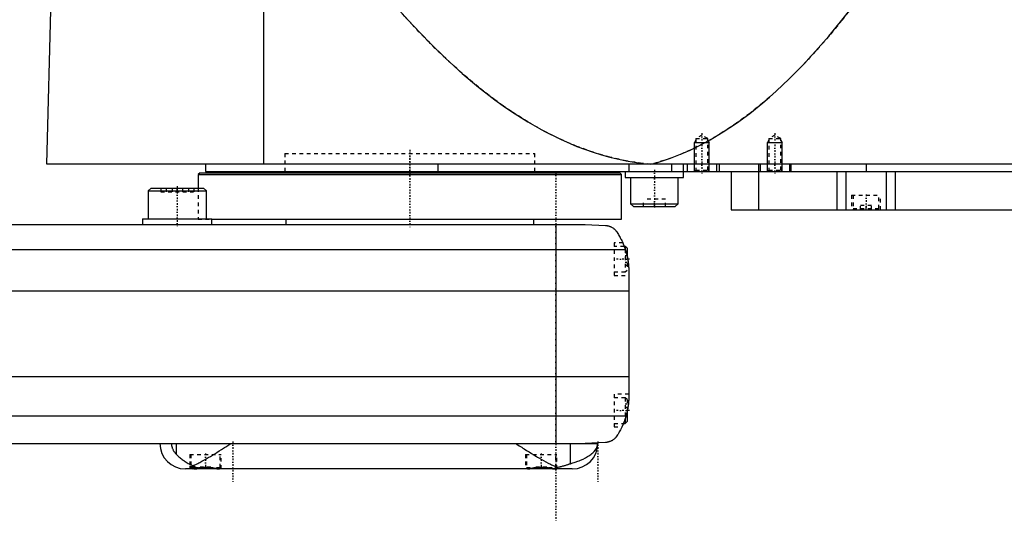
# Model space of a CAD drawing. Extents: x -139 to 602, y -137 to 442.
# Tile 3 of 6: x 193 to 463, y -81 to 56. Entities that reach past the tile are written whole.
import ezdxf

# ---------------------------------------------------------------- set-up
doc = ezdxf.new("R2010")
doc.units = 0
doc.linetypes.add('CENTER', pattern=[1.5, 0.45, -0.5, 0.05, -0.5])
doc.linetypes.add('DASHED', pattern=[2, 1, -1])
for name, color, linetype in [('AM_0', 7, 'CONTINUOUS'), ('AM_10', 7, 'CONTINUOUS'), ('AM_3', 7, 'DASHED'), ('AM_7', 7, 'CENTER')]:
    doc.layers.add(name, color=color, linetype=linetype)

msp = doc.modelspace()

# ---------------------------------------------------------------- linework, layer by layer
at = {"layer": 'AM_0', "color": 7, "linetype": 'CONTINUOUS'}
for p, q in [((200.5, 16.5), (202, 73.35)), ((260, 16.5), (260, 75.49)), ((602, 16.5), (200.5, 16.5)), ((244, 16.5), (244, 14.5)), ((307.66, 16.5), (307.66, 14.5)), ((360.01, 16.5), (360.01, 14.5)), ((371.73, 16.5), (371.73, 14.5)), ((375, 12.9), (375, 16.5)), ((376, 16.5), (376, 14.5)), ((384, 16.5), (384, 14.5)), ((384.75, 16.5), (384.75, 14.5)), ((395.5, 16.5), (395.5, 14.5)), ((396, 16.5), (396, 14.5)), ((404, 16.5), (404, 14.5)), ((404.35, 16.5), (404.35, 14.5)), ((425, 16.5), (425, 14.5)), ((242.5, 14.2), (242, 13.7)), ((242, 13.7), (242, 10)), ((242, 13.7), (358, 13.7)), ((242.5, 14.2), (357.5, 14.2)), ((244, 14.5), (598, 14.5)), ((265.75, 14.5), (265.75, 14.2)), ((334.25, 14.2), (334.25, 14.5)), ((358, 13.7), (357.5, 14.2)), ((358, 1.5), (358, 13.7)), ((359, 14.5), (359, 12.9)), ((388, 14.5), (388, 4)), ((395.51, 14.5), (395.51, 4)), ((417, 14.5), (417, 4)), ((419.48, 14.5), (419.48, 4)), ((430.52, 14.5), (430.52, 4)), ((433, 14.5), (433, 4)), ((359, 12.9), (375, 12.9)), ((360.5, 12.9), (360.5, 5.7)), ((373.5, 5.7), (373.5, 12.9)), ((229.08, 10), (228.28, 9.2)), ((228.28, 9.2), (228.28, 1.6)), ((228.28, 9.2), (244.28, 9.2)), ((229.08, 10), (243.48, 10)), ((244.28, 9.2), (243.48, 10)), ((244.28, 1.6), (244.28, 9.2)), ((360.5, 5.7), (361.3, 4.9)), ((360.5, 5.7), (373.5, 5.7)), ((372.7, 4.9), (373.5, 5.7)), ((361.3, 4.9), (372.7, 4.9)), ((388, 4), (584.3, 4)), ((-58, 0), (348, 0)), ((226.78, 1.6), (226.78, 0)), ((226.78, 1.6), (245.78, 1.6)), ((245.78, 0), (245.78, 1.6)), ((245.78, 1.5), (358, 1.5)), ((266, 1.5), (266, 0)), ((334, 0), (334, 1.5)), ((340, 0), (340, -60)), ((348, 0), (353.58, -0.25)), ((-69.01, -6.81), (359.01, -6.81)), ((359, -6), (358.72, -6)), ((359.5, -6.5), (359, -6)), ((359, -6), (359, -6.79)), ((359.5, -6.5), (359.5, -8.59)), ((360, -13.03), (360, -46.97)), ((-70, -18.16), (360, -18.16)), ((-70, -41.62), (360, -41.62)), ((-69.24, -52.43), (359.24, -52.43)), ((359, -53.21), (359, -54.5)), ((359.5, -51.41), (359.5, -54)), ((358.53, -54.5), (359, -54.5)), ((359, -54.5), (359.5, -54)), ((-58, -60), (351.5, -60)), ((236.02, -63.01), (236.02, -60)), ((343.98, -65.57), (343.98, -60)), ((353.58, -59.75), (348, -60)), ((344.5, -67), (238.5, -67)), ((240, -66.38), (240, -66.6)), ((240, -66.6), (240.4, -67)), ((240, -66.6), (241.02, -66.6)), ((247.6, -67), (247.61, -66.99)), ((332.39, -66.99), (332.4, -67)), ((339.6, -67), (339.66, -66.94))]:
    msp.add_line(p, q, dxfattribs=at)
for points in [[(285.14, 73.35, 0), (287.39, 70.43, 0), (291.88, 64.83, 0), (296.37, 59.53, 0), (298.61, 56.99, 0), (300.86, 54.53, 0), (305.35, 49.84, 0), (309.84, 45.46, 0), (314.33, 41.38, 0), (318.83, 37.61, 0), (323.32, 34.15, 0), (325.56, 32.53, 0), (327.81, 30.99, 0), (332.3, 28.14, 0), (336.8, 25.59, 0), (341.29, 23.35, 0), (345.78, 21.42, 0), (350.27, 19.79, 0), (352.52, 19.09, 0), (354.77, 18.47, 0), (359.26, 17.45, 0), (363.75, 16.74, 0), (366, 16.5, 0)], [(366, 16.5, 0), (367.81, 17, 0), (371.42, 18.17, 0), (375.04, 19.6, 0), (376.84, 20.41, 0), (378.65, 21.27, 0), (382.26, 23.19, 0), (385.88, 25.36, 0), (389.49, 27.78, 0), (393.11, 30.44, 0), (396.72, 33.35, 0), (398.53, 34.9, 0), (400.33, 36.51, 0), (403.95, 39.92, 0), (407.56, 43.57, 0), (411.17, 47.47, 0), (414.79, 51.62, 0), (418.4, 56.02, 0), (420.21, 58.31, 0), (422.01, 60.66, 0), (425.62, 65.55, 0), (429.24, 70.69, 0), (431.04, 73.35, 0)], [(353.58, -0.25, 0), (353.6, -0.25, 0), (353.63, -0.26, 0), (353.66, -0.26, 0), (353.67, -0.26, 0), (353.69, -0.26, 0), (353.72, -0.26, 0), (353.75, -0.27, 0), (353.77, -0.27, 0), (353.8, -0.27, 0), (353.83, -0.27, 0), (353.85, -0.28, 0), (353.86, -0.28, 0), (353.89, -0.28, 0), (353.92, -0.28, 0), (353.95, -0.29, 0), (353.98, -0.29, 0), (354.01, -0.3, 0), (354.02, -0.3, 0), (354.04, -0.3, 0), (354.06, -0.31, 0), (354.09, -0.31, 0), (354.11, -0.31, 0), (354.12, -0.32, 0), (354.15, -0.32, 0), (354.17, -0.33, 0), (354.19, -0.33, 0), (354.2, -0.33, 0), (354.23, -0.34, 0), (354.26, -0.34, 0), (354.28, -0.35, 0), (354.31, -0.35, 0), (354.34, -0.36, 0), (354.35, -0.36, 0), (354.36, -0.37, 0), (354.39, -0.37, 0), (354.41, -0.38, 0), (354.5, -0.4, 0), (354.65, -0.45, 0), (354.81, -0.51, 0), (354.96, -0.57, 0), (355.04, -0.6, 0), (355.12, -0.64, 0), (355.27, -0.72, 0), (355.43, -0.81, 0), (355.6, -0.91, 0), (355.76, -1.02, 0), (355.92, -1.15, 0), (356, -1.21, 0), (356.08, -1.29, 0), (356.24, -1.44, 0), (356.4, -1.6, 0), (356.48, -1.69, 0)], [(356.48, -1.69, 0), (356.55, -1.8, 0), (356.7, -2.02, 0), (356.85, -2.25, 0), (356.92, -2.37, 0), (357, -2.49, 0), (357.15, -2.74, 0), (357.3, -3, 0), (357.46, -3.27, 0), (357.61, -3.55, 0), (357.76, -3.83, 0), (357.83, -3.98, 0), (357.91, -4.12, 0), (358.05, -4.42, 0), (358.19, -4.72, 0), (358.33, -5.03, 0), (358.46, -5.34, 0), (358.59, -5.66, 0), (358.66, -5.83, 0), (358.72, -5.99, 0), (358.84, -6.32, 0), (358.95, -6.65, 0), (359.01, -6.81, 0)], [(358.32, -5, 0), (358.32, -5, 0), (358.32, -5.01, 0), (358.32, -5.02, 0), (358.33, -5.03, 0), (358.33, -5.04, 0), (358.34, -5.06, 0), (358.36, -5.09, 0), (358.37, -5.13, 0), (358.39, -5.18, 0), (358.42, -5.23, 0), (358.43, -5.26, 0), (358.44, -5.29, 0), (358.47, -5.35, 0), (358.49, -5.42, 0), (358.53, -5.49, 0), (358.56, -5.58, 0), (358.59, -5.66, 0), (358.61, -5.71, 0), (358.63, -5.75, 0), (358.66, -5.85, 0), (358.7, -5.95, 0), (358.72, -6, 0)], [(358.32, -5, 0), (358.32, -5, 0), (358.32, -5.01, 0), (358.32, -5.02, 0), (358.33, -5.03, 0), (358.33, -5.04, 0), (358.34, -5.06, 0), (358.36, -5.09, 0), (358.37, -5.13, 0), (358.39, -5.18, 0), (358.42, -5.23, 0), (358.43, -5.26, 0), (358.44, -5.29, 0), (358.47, -5.35, 0), (358.49, -5.42, 0), (358.53, -5.49, 0), (358.56, -5.58, 0), (358.59, -5.66, 0), (358.61, -5.71, 0), (358.63, -5.75, 0), (358.66, -5.85, 0), (358.7, -5.95, 0), (358.72, -6, 0)], [(359.01, -6.81, 0), (359.06, -6.99, 0), (359.17, -7.33, 0), (359.27, -7.68, 0), (359.32, -7.85, 0), (359.36, -8.03, 0), (359.45, -8.37, 0), (359.53, -8.72, 0), (359.6, -9.07, 0), (359.67, -9.42, 0), (359.73, -9.77, 0), (359.76, -9.94, 0), (359.79, -10.12, 0), (359.83, -10.46, 0), (359.88, -10.81, 0), (359.91, -11.15, 0), (359.94, -11.5, 0), (359.96, -11.84, 0), (359.97, -12.01, 0), (359.98, -12.18, 0), (359.99, -12.52, 0), (360, -12.86, 0), (360, -13.03, 0)], [(359.5, -8.59, 0), (359.53, -8.72, 0), (359.59, -8.99, 0), (359.64, -9.26, 0), (359.67, -9.4, 0), (359.69, -9.53, 0), (359.74, -9.8, 0), (359.78, -10.07, 0), (359.82, -10.34, 0), (359.85, -10.62, 0), (359.88, -10.89, 0), (359.9, -11.02, 0), (359.91, -11.15, 0), (359.93, -11.42, 0), (359.95, -11.67, 0), (359.97, -11.91, 0), (359.98, -12.14, 0), (359.99, -12.36, 0), (359.99, -12.47, 0), (359.99, -12.57, 0), (360, -12.76, 0), (360, -12.94, 0), (360, -13.03, 0)], [(359.5, -8.59, 0), (359.53, -8.72, 0), (359.59, -8.99, 0), (359.64, -9.26, 0), (359.67, -9.4, 0), (359.69, -9.53, 0), (359.74, -9.8, 0), (359.78, -10.07, 0), (359.82, -10.34, 0), (359.85, -10.62, 0), (359.88, -10.89, 0), (359.9, -11.02, 0), (359.91, -11.15, 0), (359.93, -11.42, 0), (359.95, -11.67, 0), (359.97, -11.91, 0), (359.98, -12.14, 0), (359.99, -12.36, 0), (359.99, -12.47, 0), (359.99, -12.57, 0), (360, -12.76, 0), (360, -12.94, 0), (360, -13.03, 0)], [(360, -46.97, 0), (360, -47.12, 0), (359.99, -47.42, 0), (359.99, -47.73, 0), (359.98, -47.88, 0), (359.97, -48.03, 0), (359.95, -48.33, 0), (359.93, -48.63, 0), (359.9, -48.92, 0), (359.87, -49.22, 0), (359.84, -49.52, 0), (359.82, -49.68, 0), (359.79, -49.83, 0), (359.75, -50.13, 0), (359.7, -50.44, 0), (359.64, -50.74, 0), (359.58, -51.05, 0), (359.51, -51.35, 0), (359.48, -51.51, 0), (359.44, -51.66, 0), (359.37, -51.97, 0), (359.28, -52.27, 0), (359.24, -52.43, 0)], [(360, -46.97, 0), (360, -47.04, 0), (360, -47.19, 0), (360, -47.37, 0), (359.99, -47.46, 0), (359.99, -47.55, 0), (359.98, -47.75, 0), (359.98, -47.96, 0), (359.96, -48.18, 0), (359.95, -48.43, 0), (359.93, -48.68, 0), (359.91, -48.81, 0), (359.9, -48.95, 0), (359.87, -49.23, 0), (359.84, -49.51, 0), (359.8, -49.81, 0), (359.75, -50.1, 0), (359.7, -50.4, 0), (359.68, -50.54, 0), (359.65, -50.69, 0), (359.59, -50.98, 0), (359.53, -51.27, 0), (359.5, -51.41, 0)], [(360, -46.97, 0), (360, -47.04, 0), (360, -47.19, 0), (360, -47.37, 0), (359.99, -47.46, 0), (359.99, -47.55, 0), (359.98, -47.75, 0), (359.98, -47.96, 0), (359.96, -48.18, 0), (359.95, -48.43, 0), (359.93, -48.68, 0), (359.91, -48.81, 0), (359.9, -48.95, 0), (359.87, -49.23, 0), (359.84, -49.51, 0), (359.8, -49.81, 0), (359.75, -50.1, 0), (359.7, -50.4, 0), (359.68, -50.54, 0), (359.65, -50.69, 0), (359.59, -50.98, 0), (359.53, -51.27, 0), (359.5, -51.41, 0)], [(359.24, -52.43, 0), (359.18, -52.62, 0), (359.06, -53.02, 0), (358.94, -53.4, 0), (358.87, -53.6, 0), (358.8, -53.78, 0), (358.66, -54.16, 0), (358.52, -54.53, 0), (358.37, -54.89, 0), (358.21, -55.24, 0), (358.05, -55.58, 0), (357.97, -55.75, 0), (357.89, -55.91, 0), (357.72, -56.24, 0), (357.56, -56.55, 0), (357.39, -56.85, 0), (357.22, -57.14, 0), (357.05, -57.42, 0), (356.97, -57.56, 0), (356.88, -57.69, 0), (356.72, -57.95, 0), (356.55, -58.19, 0), (356.48, -58.31, 0)], [(358.53, -54.5, 0), (358.51, -54.55, 0), (358.47, -54.65, 0), (358.43, -54.75, 0), (358.41, -54.79, 0), (358.39, -54.84, 0), (358.35, -54.92, 0), (358.31, -55, 0), (358.28, -55.08, 0), (358.25, -55.15, 0), (358.22, -55.21, 0), (358.21, -55.24, 0), (358.2, -55.27, 0), (358.17, -55.32, 0), (358.15, -55.37, 0), (358.13, -55.4, 0), (358.12, -55.44, 0), (358.11, -55.46, 0), (358.1, -55.47, 0), (358.1, -55.48, 0), (358.09, -55.49, 0), (358.09, -55.5, 0), (358.09, -55.5, 0)], [(358.53, -54.5, 0), (358.51, -54.55, 0), (358.47, -54.65, 0), (358.43, -54.75, 0), (358.41, -54.79, 0), (358.39, -54.84, 0), (358.35, -54.92, 0), (358.31, -55, 0), (358.28, -55.08, 0), (358.25, -55.15, 0), (358.22, -55.21, 0), (358.21, -55.24, 0), (358.2, -55.27, 0), (358.17, -55.32, 0), (358.15, -55.37, 0), (358.13, -55.4, 0), (358.12, -55.44, 0), (358.11, -55.46, 0), (358.1, -55.47, 0), (358.1, -55.48, 0), (358.09, -55.49, 0), (358.09, -55.5, 0), (358.09, -55.5, 0)], [(356.48, -58.31, 0), (356.4, -58.39, 0), (356.26, -58.55, 0), (356.11, -58.69, 0), (356.03, -58.76, 0), (355.95, -58.83, 0), (355.8, -58.95, 0), (355.65, -59.06, 0), (355.49, -59.16, 0), (355.34, -59.25, 0), (355.19, -59.33, 0), (355.11, -59.37, 0), (355.03, -59.4, 0), (354.88, -59.46, 0), (354.74, -59.52, 0), (354.58, -59.57, 0), (354.49, -59.6, 0), (354.46, -59.61, 0), (354.43, -59.61, 0), (354.42, -59.62, 0), (354.41, -59.62, 0), (354.38, -59.63, 0), (354.35, -59.64, 0), (354.32, -59.64, 0), (354.29, -59.65, 0), (354.26, -59.66, 0), (354.25, -59.66, 0), (354.24, -59.66, 0), (354.21, -59.67, 0), (354.18, -59.67, 0), (354.16, -59.68, 0), (354.15, -59.68, 0), (354.12, -59.69, 0), (354.08, -59.69, 0), (354.07, -59.69, 0), (354.05, -59.7, 0), (354.02, -59.7, 0), (353.99, -59.71, 0), (353.96, -59.71, 0), (353.93, -59.71, 0), (353.9, -59.72, 0), (353.88, -59.72, 0), (353.86, -59.72, 0), (353.83, -59.73, 0), (353.8, -59.73, 0), (353.76, -59.73, 0), (353.73, -59.74, 0), (353.7, -59.74, 0), (353.68, -59.74, 0), (353.66, -59.74, 0), (353.63, -59.74, 0), (353.6, -59.75, 0), (353.58, -59.75, 0)], [(234.66, -60, 0), (234.66, -60.02, 0), (234.66, -60.06, 0), (234.66, -60.1, 0), (234.66, -60.12, 0), (234.66, -60.14, 0), (234.66, -60.18, 0), (234.67, -60.22, 0), (234.67, -60.26, 0), (234.67, -60.3, 0), (234.68, -60.34, 0), (234.68, -60.36, 0), (234.68, -60.38, 0), (234.68, -60.42, 0), (234.69, -60.46, 0), (234.69, -60.5, 0), (234.7, -60.53, 0), (234.71, -60.57, 0), (234.71, -60.59, 0), (234.71, -60.61, 0), (234.72, -60.65, 0), (234.73, -60.69, 0), (234.73, -60.7, 0), (234.73, -60.72, 0), (234.74, -60.76, 0), (234.75, -60.8, 0), (234.75, -60.81, 0), (234.76, -60.83, 0), (234.77, -60.87, 0), (234.78, -60.9, 0), (234.79, -60.94, 0), (234.79, -60.97, 0), (234.8, -61.01, 0), (234.81, -61.02, 0), (234.81, -61.04, 0), (234.83, -61.07, 0), (234.84, -61.11, 0), (234.85, -61.14, 0), (234.86, -61.17, 0), (234.87, -61.2, 0), (234.87, -61.22, 0), (234.88, -61.24, 0), (234.89, -61.27, 0), (234.9, -61.3, 0), (234.95, -61.4, 0), (235.02, -61.58, 0), (235.11, -61.75, 0), (235.15, -61.83, 0), (235.19, -61.91, 0), (235.28, -62.06, 0), (235.37, -62.2, 0), (235.47, -62.34, 0), (235.56, -62.47, 0), (235.66, -62.6, 0), (235.71, -62.66, 0), (235.77, -62.72, 0), (235.87, -62.84, 0), (235.97, -62.95, 0), (236.02, -63.01, 0)], [(240.59, -66.1, 0), (240.84, -65.98, 0), (241.37, -65.74, 0), (241.91, -65.47, 0), (242.18, -65.33, 0), (242.46, -65.19, 0), (243.02, -64.89, 0), (243.59, -64.57, 0), (244.17, -64.24, 0), (244.76, -63.9, 0), (245.35, -63.55, 0), (245.65, -63.37, 0), (245.95, -63.19, 0), (246.55, -62.82, 0), (247.15, -62.45, 0), (247.75, -62.07, 0), (248.35, -61.69, 0), (248.95, -61.31, 0), (249.25, -61.12, 0), (249.55, -60.93, 0), (250.13, -60.56, 0), (250.71, -60.18, 0), (251, -60, 0)], [(329, -60, 0), (329.32, -60.21, 0), (329.97, -60.62, 0), (330.64, -61.05, 0), (330.97, -61.26, 0), (331.31, -61.47, 0), (331.98, -61.9, 0), (332.66, -62.33, 0), (333.33, -62.75, 0), (334.01, -63.16, 0), (334.68, -63.57, 0), (335.01, -63.77, 0), (335.35, -63.96, 0), (336, -64.34, 0), (336.65, -64.71, 0), (337.29, -65.06, 0), (337.91, -65.38, 0), (338.52, -65.69, 0), (338.82, -65.83, 0), (339.11, -65.96, 0), (339.69, -66.22, 0), (340.25, -66.44, 0), (340.54, -66.54, 0)], [(343.98, -65.57, 0), (344.41, -65.45, 0), (345.25, -65.18, 0), (346.04, -64.89, 0), (346.41, -64.75, 0), (346.78, -64.6, 0), (347.46, -64.29, 0), (348.09, -63.97, 0), (348.67, -63.63, 0), (349.2, -63.29, 0), (349.67, -62.94, 0), (349.89, -62.76, 0), (350.09, -62.58, 0), (350.46, -62.21, 0), (350.77, -61.84, 0), (351.03, -61.45, 0), (351.21, -61.1, 0), (351.32, -60.78, 0), (351.36, -60.64, 0), (351.37, -60.62, 0), (351.38, -60.57, 0), (351.39, -60.53, 0), (351.39, -60.51, 0), (351.39, -60.49, 0), (351.4, -60.45, 0), (351.41, -60.42, 0), (351.41, -60.38, 0), (351.42, -60.34, 0), (351.42, -60.31, 0), (351.42, -60.29, 0), (351.43, -60.28, 0), (351.43, -60.25, 0), (351.43, -60.21, 0), (351.43, -60.2, 0), (351.43, -60.19, 0), (351.43, -60.19, 0), (351.44, -60.18, 0), (351.44, -60.18, 0), (351.44, -60.18, 0), (351.44, -60.17, 0), (351.44, -60.16, 0), (351.44, -60.16, 0), (351.44, -60.15, 0), (351.44, -60.15, 0), (351.44, -60.15, 0), (351.44, -60.14, 0), (351.44, -60.14, 0), (351.44, -60.13, 0), (351.44, -60.13, 0), (351.44, -60.12, 0), (351.44, -60.12, 0), (351.44, -60.12, 0), (351.44, -60.11, 0), (351.44, -60.11, 0), (351.44, -60.11, 0), (351.44, -60.1, 0), (351.44, -60.1, 0), (351.44, -60.09, 0), (351.44, -60.09, 0), (351.44, -60.09, 0), (351.44, -60.08, 0), (351.44, -60.08, 0), (351.44, -60.07, 0), (351.44, -60.06, 0), (351.44, -60.06, 0), (351.44, -60.06, 0), (351.44, -60.05, 0), (351.44, -60.05, 0), (351.44, -60.04, 0), (351.44, -60.03, 0), (351.44, -60.03, 0), (351.44, -60.02, 0), (351.44, -60.02, 0), (351.44, -60.02, 0), (351.44, -60.01, 0), (351.44, -60, 0), (351.44, -60, 0)], [(236.02, -63.01, 0), (236.12, -63.1, 0), (236.31, -63.3, 0), (236.51, -63.5, 0), (236.62, -63.59, 0), (236.72, -63.69, 0), (236.94, -63.88, 0), (237.17, -64.07, 0), (237.41, -64.26, 0), (237.65, -64.45, 0), (237.91, -64.63, 0), (238.04, -64.72, 0), (238.17, -64.81, 0), (238.43, -64.99, 0), (238.71, -65.16, 0), (238.98, -65.32, 0), (239.26, -65.48, 0), (239.55, -65.63, 0), (239.7, -65.7, 0), (239.84, -65.77, 0), (240.14, -65.91, 0), (240.44, -66.04, 0), (240.59, -66.1, 0)], [(239.7, -66.44, 0), (239.7, -66.42, 0), (239.72, -66.4, 0), (239.75, -66.38, 0), (239.77, -66.38, 0), (239.79, -66.37, 0), (239.85, -66.37, 0), (239.92, -66.37, 0), (240.01, -66.38, 0), (240.11, -66.39, 0), (240.22, -66.41, 0), (240.28, -66.43, 0), (240.34, -66.44, 0), (240.48, -66.47, 0), (240.63, -66.51, 0), (240.79, -66.54, 0), (240.96, -66.59, 0), (241.14, -66.63, 0), (241.24, -66.65, 0), (241.33, -66.67, 0), (241.53, -66.72, 0), (241.74, -66.76, 0), (241.85, -66.78, 0)], [(240.16, -66.76, 0), (240.13, -66.75, 0), (240.08, -66.73, 0), (240.04, -66.71, 0), (240.02, -66.7, 0), (240, -66.69, 0), (239.96, -66.67, 0), (239.92, -66.65, 0), (239.89, -66.63, 0), (239.86, -66.61, 0), (239.83, -66.59, 0), (239.82, -66.58, 0), (239.8, -66.57, 0), (239.78, -66.55, 0), (239.76, -66.53, 0), (239.74, -66.52, 0), (239.73, -66.5, 0), (239.72, -66.48, 0), (239.71, -66.48, 0), (239.71, -66.47, 0), (239.7, -66.45, 0), (239.7, -66.44, 0), (239.7, -66.44, 0)], [(240.59, -66.1, 0), (240.62, -66.12, 0), (240.69, -66.17, 0), (240.75, -66.22, 0), (240.79, -66.25, 0), (240.82, -66.27, 0), (240.89, -66.31, 0), (240.96, -66.36, 0), (241.03, -66.4, 0), (241.1, -66.44, 0), (241.17, -66.48, 0), (241.2, -66.5, 0), (241.24, -66.52, 0), (241.31, -66.56, 0), (241.38, -66.59, 0), (241.45, -66.63, 0), (241.52, -66.66, 0), (241.59, -66.69, 0), (241.63, -66.7, 0), (241.67, -66.72, 0), (241.74, -66.75, 0), (241.81, -66.77, 0), (241.85, -66.78, 0)], [(241.85, -66.78, 0), (241.87, -66.78, 0), (241.93, -66.77, 0), (241.99, -66.76, 0), (242.02, -66.76, 0), (242.05, -66.76, 0), (242.1, -66.75, 0), (242.16, -66.74, 0), (242.22, -66.73, 0), (242.28, -66.73, 0), (242.34, -66.72, 0), (242.37, -66.71, 0), (242.4, -66.71, 0), (242.46, -66.7, 0), (242.52, -66.7, 0), (242.58, -66.69, 0), (242.65, -66.68, 0), (242.71, -66.68, 0), (242.74, -66.67, 0), (242.77, -66.67, 0), (242.83, -66.67, 0), (242.9, -66.66, 0), (242.93, -66.66, 0), (242.96, -66.65, 0), (243.02, -66.65, 0), (243.08, -66.64, 0), (243.12, -66.64, 0), (243.15, -66.64, 0), (243.21, -66.64, 0), (243.27, -66.63, 0), (243.34, -66.63, 0), (243.4, -66.63, 0), (243.47, -66.62, 0), (243.5, -66.62, 0), (243.53, -66.62, 0), (243.59, -66.62, 0), (243.65, -66.62, 0), (243.72, -66.61, 0), (243.78, -66.61, 0), (243.84, -66.61, 0), (243.87, -66.61, 0), (243.91, -66.61, 0), (243.97, -66.61, 0), (244.03, -66.61, 0), (244.09, -66.61, 0), (244.15, -66.61, 0), (244.22, -66.61, 0), (244.25, -66.61, 0), (244.28, -66.61, 0), (244.34, -66.62, 0), (244.41, -66.62, 0), (244.47, -66.62, 0), (244.53, -66.62, 0), (244.6, -66.63, 0), (244.63, -66.63, 0), (244.66, -66.63, 0), (244.72, -66.63, 0), (244.79, -66.64, 0), (244.85, -66.64, 0), (244.91, -66.64, 0), (244.98, -66.65, 0), (245.01, -66.65, 0), (245.04, -66.65, 0), (245.1, -66.66, 0), (245.16, -66.67, 0), (245.2, -66.67, 0), (245.23, -66.67, 0), (245.29, -66.68, 0), (245.35, -66.68, 0), (245.38, -66.69, 0), (245.41, -66.69, 0), (245.47, -66.7, 0), (245.54, -66.7, 0), (245.6, -66.71, 0), (245.66, -66.72, 0), (245.72, -66.73, 0), (245.75, -66.73, 0), (245.78, -66.73, 0), (245.84, -66.74, 0), (245.89, -66.75, 0), (245.95, -66.76, 0), (246.01, -66.76, 0), (246.07, -66.77, 0), (246.1, -66.78, 0), (246.12, -66.78, 0), (246.18, -66.79, 0), (246.24, -66.8, 0), (246.29, -66.81, 0), (246.34, -66.81, 0), (246.4, -66.82, 0), (246.42, -66.83, 0), (246.45, -66.83, 0), (246.5, -66.84, 0), (246.56, -66.85, 0), (246.61, -66.85, 0), (246.66, -66.86, 0), (246.71, -66.87, 0), (246.73, -66.87, 0), (246.76, -66.88, 0), (246.8, -66.89, 0), (246.85, -66.89, 0), (246.9, -66.9, 0), (246.94, -66.91, 0), (246.99, -66.91, 0), (247.01, -66.92, 0), (247.03, -66.92, 0), (247.08, -66.93, 0), (247.12, -66.93, 0), (247.14, -66.94, 0), (247.16, -66.94, 0), (247.2, -66.95, 0), (247.25, -66.95, 0), (247.27, -66.95, 0), (247.29, -66.96, 0), (247.33, -66.96, 0), (247.37, -66.97, 0), (247.41, -66.97, 0), (247.44, -66.98, 0), (247.48, -66.98, 0), (247.5, -66.98, 0), (247.52, -66.98, 0), (247.56, -66.99, 0), (247.59, -66.99, 0), (247.63, -66.99, 0), (247.66, -67, 0), (247.7, -67, 0), (247.71, -67, 0), (247.73, -67, 0), (247.76, -67, 0), (247.79, -67, 0), (247.81, -67, 0)], [(332.19, -67, 0), (332.21, -67, 0), (332.25, -67, 0), (332.29, -67, 0), (332.31, -67, 0), (332.33, -67, 0), (332.37, -66.99, 0), (332.42, -66.99, 0), (332.46, -66.99, 0), (332.51, -66.98, 0), (332.55, -66.98, 0), (332.58, -66.97, 0), (332.6, -66.97, 0), (332.65, -66.97, 0), (332.7, -66.96, 0), (332.75, -66.95, 0), (332.8, -66.95, 0), (332.85, -66.94, 0), (332.88, -66.93, 0), (332.9, -66.93, 0), (332.96, -66.92, 0), (333.01, -66.91, 0), (333.04, -66.91, 0), (333.06, -66.91, 0), (333.12, -66.9, 0), (333.18, -66.89, 0), (333.21, -66.88, 0), (333.24, -66.88, 0), (333.3, -66.87, 0), (333.36, -66.86, 0), (333.42, -66.85, 0), (333.48, -66.84, 0), (333.55, -66.83, 0), (333.58, -66.83, 0), (333.61, -66.82, 0), (333.68, -66.81, 0), (333.75, -66.8, 0), (333.82, -66.79, 0), (333.88, -66.78, 0), (333.95, -66.77, 0), (333.99, -66.76, 0), (334.02, -66.76, 0), (334.1, -66.75, 0), (334.17, -66.74, 0), (334.24, -66.73, 0), (334.31, -66.72, 0), (334.39, -66.71, 0), (334.42, -66.71, 0), (334.46, -66.7, 0), (334.54, -66.7, 0), (334.61, -66.69, 0), (334.69, -66.68, 0), (334.76, -66.67, 0), (334.84, -66.66, 0), (334.88, -66.66, 0), (334.92, -66.66, 0), (334.99, -66.65, 0), (335.07, -66.65, 0), (335.15, -66.64, 0), (335.23, -66.64, 0), (335.3, -66.63, 0), (335.34, -66.63, 0), (335.38, -66.63, 0), (335.46, -66.62, 0), (335.54, -66.62, 0), (335.58, -66.62, 0), (335.62, -66.62, 0), (335.69, -66.62, 0), (335.77, -66.61, 0), (335.81, -66.61, 0), (335.85, -66.61, 0), (335.92, -66.61, 0), (336, -66.61, 0), (336.08, -66.61, 0), (336.15, -66.61, 0), (336.23, -66.61, 0), (336.27, -66.61, 0), (336.31, -66.62, 0), (336.38, -66.62, 0), (336.46, -66.62, 0), (336.54, -66.62, 0), (336.62, -66.63, 0), (336.69, -66.63, 0), (336.73, -66.63, 0), (336.77, -66.64, 0), (336.85, -66.64, 0), (336.93, -66.65, 0), (337, -66.65, 0), (337.08, -66.66, 0), (337.16, -66.66, 0), (337.2, -66.67, 0), (337.24, -66.67, 0), (337.31, -66.68, 0), (337.39, -66.69, 0), (337.46, -66.7, 0), (337.54, -66.7, 0), (337.61, -66.71, 0), (337.65, -66.72, 0), (337.69, -66.72, 0), (337.76, -66.73, 0), (337.83, -66.74, 0), (337.9, -66.75, 0), (337.97, -66.76, 0), (338.05, -66.77, 0), (338.08, -66.77, 0), (338.12, -66.78, 0), (338.18, -66.79, 0), (338.25, -66.8, 0), (338.29, -66.8, 0), (338.32, -66.81, 0), (338.39, -66.82, 0), (338.45, -66.83, 0), (338.48, -66.84, 0), (338.51, -66.84, 0), (338.58, -66.85, 0), (338.64, -66.86, 0), (338.7, -66.87, 0), (338.76, -66.88, 0), (338.82, -66.89, 0), (338.85, -66.89, 0), (338.88, -66.9, 0), (338.93, -66.91, 0), (338.99, -66.91, 0), (339.04, -66.92, 0), (339.1, -66.93, 0), (339.15, -66.94, 0), (339.17, -66.94, 0), (339.2, -66.95, 0), (339.25, -66.95, 0), (339.3, -66.96, 0), (339.33, -66.96, 0)], [(339.33, -66.96, 0), (339.36, -66.96, 0), (339.43, -66.95, 0), (339.5, -66.93, 0), (339.53, -66.92, 0), (339.57, -66.92, 0), (339.64, -66.9, 0), (339.7, -66.88, 0), (339.77, -66.87, 0), (339.84, -66.84, 0), (339.91, -66.82, 0), (339.94, -66.81, 0), (339.97, -66.8, 0), (340.04, -66.78, 0), (340.11, -66.75, 0), (340.18, -66.72, 0), (340.24, -66.69, 0), (340.31, -66.66, 0), (340.34, -66.65, 0), (340.38, -66.63, 0), (340.44, -66.6, 0), (340.51, -66.56, 0), (340.54, -66.54, 0)], [(339.33, -66.96, 0), (339.38, -66.96, 0), (339.48, -66.95, 0), (339.57, -66.95, 0), (339.62, -66.95, 0), (339.66, -66.94, 0), (339.74, -66.94, 0), (339.82, -66.94, 0), (339.89, -66.94, 0), (339.96, -66.93, 0), (340.02, -66.93, 0), (340.05, -66.93, 0), (340.08, -66.93, 0), (340.13, -66.93, 0), (340.17, -66.94, 0), (340.21, -66.94, 0), (340.24, -66.94, 0), (340.26, -66.94, 0), (340.27, -66.95, 0), (340.28, -66.95, 0), (340.29, -66.95, 0), (340.3, -66.96, 0), (340.3, -66.96, 0)], [(340.3, -66.96, 0), (340.3, -66.96, 0), (340.3, -66.97, 0), (340.29, -66.97, 0), (340.29, -66.97, 0), (340.29, -66.97, 0), (340.28, -66.97, 0), (340.27, -66.98, 0), (340.26, -66.98, 0), (340.25, -66.98, 0), (340.24, -66.99, 0), (340.23, -66.99, 0), (340.22, -66.99, 0), (340.21, -66.99, 0), (340.19, -66.99, 0), (340.17, -66.99, 0), (340.15, -67, 0), (340.12, -67, 0), (340.11, -67, 0), (340.1, -67, 0), (340.07, -67, 0), (340.04, -67, 0), (340.03, -67, 0)], [(340.54, -66.54, 0), (340.65, -66.52, 0), (340.88, -66.46, 0), (341.1, -66.41, 0), (341.21, -66.38, 0), (341.32, -66.35, 0), (341.53, -66.3, 0), (341.74, -66.24, 0), (341.95, -66.18, 0), (342.15, -66.12, 0), (342.34, -66.07, 0), (342.44, -66.04, 0), (342.54, -66.01, 0), (342.72, -65.95, 0), (342.9, -65.9, 0), (343.08, -65.84, 0), (343.26, -65.79, 0), (343.42, -65.74, 0), (343.51, -65.71, 0), (343.59, -65.69, 0), (343.75, -65.64, 0), (343.9, -65.6, 0), (343.98, -65.57, 0)]]:
    msp.add_polyline3d(points, dxfattribs=at)
for centre, start, end in [((238.5, -60), 180, 270), ((344.5, -60), 270, 0)]:
    msp.add_arc(centre, 7, start, end, dxfattribs=at)
at = {"layer": 'AM_10', "color": 7, "linetype": 'CONTINUOUS'}
for p, q in [((378.38, 23.16), (378, 22.5)), ((378, 14.5), (378, 22.5)), ((378, 22.5), (382, 22.5)), ((381.62, 23.16), (382, 22.5)), ((382, 14.5), (382, 22.5)), ((398.38, 23.16), (398, 22.5)), ((398, 14.5), (398, 22.5)), ((398, 22.5), (402, 22.5)), ((401.62, 23.16), (402, 22.5)), ((402, 14.5), (402, 22.5))]:
    msp.add_line(p, q, dxfattribs=at)
at = {"layer": 'AM_3', "color": 6, "linetype": 'DASHED'}
for p, q in [((380, 24.5), (378.38, 23.56)), ((381.62, 23.56), (380, 24.5)), ((400, 24.5), (398.38, 23.56)), ((401.62, 23.56), (400, 24.5)), ((378.38, 23.56), (378.38, 14.88)), ((378.38, 23.56), (381.62, 23.56)), ((381.62, 14.88), (381.62, 23.56)), ((398.38, 23.56), (398.38, 14.88)), ((398.38, 23.56), (401.62, 23.56)), ((401.62, 14.88), (401.62, 23.56)), ((265.75, 19.5), (265.75, 14.5)), ((265.75, 19.5), (334.25, 19.5)), ((334.25, 14.5), (334.25, 19.5)), ((378.38, 14.88), (378, 14.5)), ((378.38, 14.88), (381.62, 14.88)), ((382, 14.5), (381.62, 14.88)), ((398.38, 14.88), (398, 14.5)), ((398.38, 14.88), (401.62, 14.88)), ((402, 14.5), (401.62, 14.88)), ((229.08, 10), (229.43, 10)), ((231.76, 10), (231.76, 9)), ((231.76, 9), (240.8, 9)), ((233.19, 10), (233.19, 9)), ((234.85, 10), (234.85, 9)), ((237.71, 10), (237.71, 9)), ((239.37, 10), (239.37, 9)), ((240.8, 10), (240.8, 9)), ((242, 10), (242, 1.5)), ((364, 4.9), (364, 6.9)), ((370, 6.9), (364, 6.9)), ((367, 4.9), (367, 6.9)), ((370, 4.9), (370, 6.9)), ((421, 8), (421, 4)), ((421, 8), (429, 8)), ((421.5, 8), (421.5, 4.4)), ((428.5, 4.4), (428.5, 8)), ((429, 4), (429, 8)), ((421.5, 4.4), (421.9, 4)), ((421.5, 4.4), (428.5, 4.4)), ((423.5, 4), (423.5, 5.25)), ((426.5, 5.25), (423.5, 5.25)), ((425, 4), (425, 5.25)), ((426.5, 4), (426.5, 5.25)), ((428.1, 4), (428.5, 4.4)), ((242, 1.5), (245.78, 1.5)), ((244.03, 1.6), (244.03, 1.5)), ((245.78, 1.5), (245.78, 1.6)), ((358.32, -5), (356, -5)), ((356, -5), (356, -14)), ((358.72, -6), (356, -6)), ((359, -6.79), (359, -13)), ((359.5, -7.77), (359, -7.77)), ((359.5, -8.63), (359, -8.63)), ((359.5, -10.37), (359, -10.37)), ((359.5, -8.59), (359.5, -12.5)), ((356, -13), (359, -13)), ((359.5, -11.23), (359, -11.23)), ((359, -13), (359.5, -12.5)), ((356, -14), (360, -14)), ((360, -46.5), (356, -46.5)), ((356, -46.5), (356, -55.5)), ((359, -47.5), (356, -47.5)), ((359.5, -48), (359, -47.5)), ((359, -47.5), (359, -53.21)), ((359.5, -48), (359.5, -51.41)), ((359.5, -49.27), (359, -49.27)), ((359.5, -50.13), (359, -50.13)), ((359.5, -51.87), (359, -51.87)), ((359.5, -52.73), (359, -52.73)), ((356, -54.5), (358.53, -54.5)), ((356, -55.5), (358.09, -55.5)), ((239.7, -63), (239.7, -66.44)), ((239.7, -63), (248.3, -63)), ((240, -63), (240, -66.38)), ((248, -66.6), (248, -63)), ((248.3, -67), (248.3, -63)), ((331.7, -63), (331.7, -67)), ((331.7, -63), (340.3, -63)), ((332, -63), (332, -66.6)), ((340, -66.6), (340, -63)), ((340.3, -66.96), (340.3, -63)), ((241.02, -66.6), (248, -66.6)), ((242.5, -67), (242.5, -66.5)), ((245.5, -66.5), (242.5, -66.5)), ((244, -67), (244, -66.5)), ((245.5, -67), (245.5, -66.5)), ((247.61, -66.99), (248, -66.6)), ((332, -66.6), (332.39, -66.99)), ((332, -66.6), (340, -66.6)), ((339.6, -67), (332.4, -67)), ((334.5, -67), (334.5, -66.5)), ((337.5, -66.5), (334.5, -66.5)), ((336, -67), (336, -66.5)), ((337.5, -67), (337.5, -66.5)), ((339.66, -66.94), (340, -66.6))]:
    msp.add_line(p, q, dxfattribs=at)
for points in [[(366, 16.5, 0), (363.75, 16.74, 0), (359.26, 17.45, 0), (354.77, 18.47, 0), (352.52, 19.09, 0), (350.27, 19.79, 0), (345.78, 21.42, 0), (341.29, 23.35, 0), (336.8, 25.59, 0), (332.3, 28.14, 0), (327.81, 30.99, 0), (325.56, 32.53, 0), (323.32, 34.15, 0), (318.83, 37.61, 0), (314.33, 41.38, 0), (309.84, 45.46, 0), (305.35, 49.84, 0), (300.86, 54.53, 0), (298.61, 56.99, 0), (296.37, 59.53, 0), (291.88, 64.83, 0), (287.39, 70.43, 0), (285.14, 73.35, 0)], [(431.04, 73.35, 0), (429.24, 70.69, 0), (425.62, 65.55, 0), (422.01, 60.66, 0), (420.21, 58.31, 0), (418.4, 56.02, 0), (414.79, 51.62, 0), (411.17, 47.47, 0), (407.56, 43.57, 0), (403.95, 39.92, 0), (400.33, 36.51, 0), (398.53, 34.9, 0), (396.72, 33.35, 0), (393.11, 30.44, 0), (389.49, 27.78, 0), (385.88, 25.36, 0), (382.26, 23.19, 0), (378.65, 21.27, 0), (376.84, 20.41, 0), (375.04, 19.6, 0), (371.42, 18.17, 0), (367.81, 17, 0), (366, 16.5, 0)], [(358.72, -6, 0), (358.74, -6.04, 0), (358.77, -6.12, 0), (358.8, -6.2, 0), (358.81, -6.24, 0), (358.83, -6.28, 0), (358.86, -6.37, 0), (358.89, -6.46, 0), (358.92, -6.55, 0), (358.95, -6.64, 0), (358.98, -6.74, 0), (359, -6.79, 0), (359.02, -6.84, 0), (359.05, -6.94, 0), (359.08, -7.04, 0), (359.11, -7.15, 0), (359.15, -7.26, 0), (359.18, -7.37, 0), (359.2, -7.42, 0), (359.21, -7.48, 0), (359.25, -7.59, 0), (359.28, -7.71, 0), (359.29, -7.77, 0)], [(358.72, -6, 0), (358.74, -6.05, 0), (358.78, -6.16, 0), (358.82, -6.28, 0), (358.85, -6.34, 0), (358.87, -6.39, 0), (358.91, -6.52, 0), (358.95, -6.65, 0), (359, -6.78, 0), (359.04, -6.92, 0), (359.09, -7.06, 0), (359.11, -7.13, 0), (359.13, -7.21, 0), (359.18, -7.36, 0), (359.22, -7.52, 0), (359.27, -7.67, 0), (359.31, -7.84, 0), (359.36, -8, 0), (359.38, -8.08, 0), (359.4, -8.17, 0), (359.44, -8.33, 0), (359.48, -8.5, 0), (359.5, -8.59, 0)], [(359.29, -7.77, 0), (359.33, -7.9, 0), (359.4, -8.17, 0), (359.47, -8.45, 0), (359.5, -8.59, 0)], [(359.15, -52.73, 0), (359.13, -52.79, 0), (359.1, -52.91, 0), (359.06, -53.02, 0), (359.04, -53.08, 0), (359.03, -53.13, 0), (358.99, -53.24, 0), (358.95, -53.35, 0), (358.92, -53.46, 0), (358.88, -53.56, 0), (358.85, -53.66, 0), (358.83, -53.71, 0), (358.81, -53.76, 0), (358.78, -53.86, 0), (358.74, -53.95, 0), (358.71, -54.04, 0), (358.67, -54.13, 0), (358.64, -54.22, 0), (358.62, -54.26, 0), (358.61, -54.3, 0), (358.58, -54.38, 0), (358.54, -54.46, 0), (358.53, -54.5, 0)], [(359.5, -51.41, 0), (359.49, -51.45, 0), (359.47, -51.52, 0), (359.46, -51.6, 0), (359.45, -51.64, 0), (359.44, -51.67, 0), (359.42, -51.75, 0), (359.4, -51.82, 0), (359.38, -51.9, 0), (359.36, -51.97, 0), (359.35, -52.04, 0), (359.34, -52.08, 0), (359.33, -52.12, 0), (359.31, -52.19, 0), (359.29, -52.26, 0), (359.27, -52.34, 0), (359.25, -52.41, 0), (359.22, -52.48, 0), (359.21, -52.52, 0), (359.2, -52.55, 0), (359.18, -52.63, 0), (359.16, -52.7, 0), (359.15, -52.73, 0)], [(241.85, -66.78, 0), (241.74, -66.76, 0), (241.53, -66.72, 0), (241.33, -66.67, 0), (241.24, -66.65, 0), (241.14, -66.63, 0), (240.96, -66.59, 0), (240.79, -66.54, 0), (240.63, -66.51, 0), (240.48, -66.47, 0), (240.34, -66.44, 0), (240.28, -66.43, 0), (240.22, -66.41, 0), (240.11, -66.39, 0), (240.01, -66.38, 0), (239.92, -66.37, 0), (239.85, -66.37, 0), (239.79, -66.37, 0), (239.77, -66.38, 0), (239.75, -66.38, 0), (239.72, -66.4, 0), (239.7, -66.42, 0), (239.7, -66.44, 0)], [(239.7, -66.44, 0), (239.7, -66.45, 0), (239.71, -66.48, 0), (239.74, -66.51, 0), (239.76, -66.53, 0), (239.78, -66.55, 0), (239.83, -66.59, 0), (239.89, -66.63, 0), (239.97, -66.67, 0), (240.06, -66.72, 0), (240.16, -66.76, 0), (240.21, -66.78, 0), (240.27, -66.8, 0), (240.39, -66.84, 0), (240.52, -66.87, 0), (240.67, -66.91, 0), (240.82, -66.94, 0), (240.98, -66.96, 0), (241.07, -66.97, 0), (241.16, -66.98, 0), (241.34, -66.99, 0), (241.53, -67, 0), (241.63, -67, 0)], [(241.63, -67, 0), (241.58, -67, 0), (241.48, -67, 0), (241.37, -66.99, 0), (241.33, -66.99, 0), (241.28, -66.99, 0), (241.18, -66.98, 0), (241.09, -66.97, 0), (241, -66.96, 0), (240.91, -66.95, 0), (240.82, -66.94, 0), (240.78, -66.93, 0), (240.74, -66.92, 0), (240.66, -66.9, 0), (240.58, -66.89, 0), (240.51, -66.87, 0), (240.44, -66.85, 0), (240.37, -66.83, 0), (240.34, -66.82, 0), (240.31, -66.81, 0), (240.24, -66.79, 0), (240.18, -66.77, 0), (240.16, -66.76, 0)], [(241.85, -66.78, 0), (241.81, -66.77, 0), (241.74, -66.75, 0), (241.67, -66.72, 0), (241.63, -66.7, 0), (241.59, -66.69, 0), (241.52, -66.66, 0), (241.45, -66.63, 0), (241.38, -66.59, 0), (241.31, -66.56, 0), (241.24, -66.52, 0), (241.2, -66.5, 0), (241.17, -66.48, 0), (241.1, -66.44, 0), (241.03, -66.4, 0), (240.96, -66.36, 0), (240.89, -66.31, 0), (240.82, -66.27, 0), (240.79, -66.25, 0), (240.75, -66.22, 0), (240.69, -66.17, 0), (240.62, -66.12, 0), (240.59, -66.1, 0)], [(247.81, -67, 0), (247.79, -67, 0), (247.76, -67, 0), (247.73, -67, 0), (247.71, -67, 0), (247.7, -67, 0), (247.66, -67, 0), (247.63, -66.99, 0), (247.59, -66.99, 0), (247.56, -66.99, 0), (247.52, -66.98, 0), (247.5, -66.98, 0), (247.48, -66.98, 0), (247.44, -66.98, 0), (247.41, -66.97, 0), (247.37, -66.97, 0), (247.33, -66.96, 0), (247.29, -66.96, 0), (247.27, -66.95, 0), (247.25, -66.95, 0), (247.2, -66.95, 0), (247.16, -66.94, 0), (247.14, -66.94, 0), (247.12, -66.93, 0), (247.08, -66.93, 0), (247.03, -66.92, 0), (247.01, -66.92, 0), (246.99, -66.91, 0), (246.94, -66.91, 0), (246.9, -66.9, 0), (246.85, -66.89, 0), (246.8, -66.89, 0), (246.76, -66.88, 0), (246.73, -66.87, 0), (246.71, -66.87, 0), (246.66, -66.86, 0), (246.61, -66.85, 0), (246.56, -66.85, 0), (246.5, -66.84, 0), (246.45, -66.83, 0), (246.42, -66.83, 0), (246.4, -66.82, 0), (246.34, -66.81, 0), (246.29, -66.81, 0), (246.24, -66.8, 0), (246.18, -66.79, 0), (246.12, -66.78, 0), (246.1, -66.78, 0), (246.07, -66.77, 0), (246.01, -66.76, 0), (245.95, -66.76, 0), (245.89, -66.75, 0), (245.84, -66.74, 0), (245.78, -66.73, 0), (245.75, -66.73, 0), (245.72, -66.73, 0), (245.66, -66.72, 0), (245.6, -66.71, 0), (245.54, -66.7, 0), (245.47, -66.7, 0), (245.41, -66.69, 0), (245.38, -66.69, 0), (245.35, -66.68, 0), (245.29, -66.68, 0), (245.23, -66.67, 0), (245.2, -66.67, 0), (245.16, -66.67, 0), (245.1, -66.66, 0), (245.04, -66.65, 0), (245.01, -66.65, 0), (244.98, -66.65, 0), (244.91, -66.64, 0), (244.85, -66.64, 0), (244.79, -66.64, 0), (244.72, -66.63, 0), (244.66, -66.63, 0), (244.63, -66.63, 0), (244.6, -66.63, 0), (244.53, -66.62, 0), (244.47, -66.62, 0), (244.41, -66.62, 0), (244.34, -66.62, 0), (244.28, -66.61, 0), (244.25, -66.61, 0), (244.22, -66.61, 0), (244.15, -66.61, 0), (244.09, -66.61, 0), (244.03, -66.61, 0), (243.97, -66.61, 0), (243.91, -66.61, 0), (243.87, -66.61, 0), (243.84, -66.61, 0), (243.78, -66.61, 0), (243.72, -66.61, 0), (243.65, -66.62, 0), (243.59, -66.62, 0), (243.53, -66.62, 0), (243.5, -66.62, 0), (243.47, -66.62, 0), (243.4, -66.63, 0), (243.34, -66.63, 0), (243.27, -66.63, 0), (243.21, -66.64, 0), (243.15, -66.64, 0), (243.12, -66.64, 0), (243.08, -66.64, 0), (243.02, -66.65, 0), (242.96, -66.65, 0), (242.93, -66.66, 0), (242.9, -66.66, 0), (242.83, -66.67, 0), (242.77, -66.67, 0), (242.74, -66.67, 0), (242.71, -66.68, 0), (242.65, -66.68, 0), (242.58, -66.69, 0), (242.52, -66.7, 0), (242.46, -66.7, 0), (242.4, -66.71, 0), (242.37, -66.71, 0), (242.34, -66.72, 0), (242.28, -66.73, 0), (242.22, -66.73, 0), (242.16, -66.74, 0), (242.1, -66.75, 0), (242.05, -66.76, 0), (242.02, -66.76, 0), (241.99, -66.76, 0), (241.93, -66.77, 0), (241.87, -66.78, 0), (241.85, -66.78, 0)], [(339.33, -66.96, 0), (339.3, -66.96, 0), (339.25, -66.95, 0), (339.2, -66.95, 0), (339.17, -66.94, 0), (339.15, -66.94, 0), (339.1, -66.93, 0), (339.04, -66.92, 0), (338.99, -66.91, 0), (338.93, -66.91, 0), (338.88, -66.9, 0), (338.85, -66.89, 0), (338.82, -66.89, 0), (338.76, -66.88, 0), (338.7, -66.87, 0), (338.64, -66.86, 0), (338.58, -66.85, 0), (338.51, -66.84, 0), (338.48, -66.84, 0), (338.45, -66.83, 0), (338.39, -66.82, 0), (338.32, -66.81, 0), (338.29, -66.8, 0), (338.25, -66.8, 0), (338.18, -66.79, 0), (338.12, -66.78, 0), (338.08, -66.77, 0), (338.05, -66.77, 0), (337.97, -66.76, 0), (337.9, -66.75, 0), (337.83, -66.74, 0), (337.76, -66.73, 0), (337.69, -66.72, 0), (337.65, -66.72, 0), (337.61, -66.71, 0), (337.54, -66.7, 0), (337.46, -66.7, 0), (337.39, -66.69, 0), (337.31, -66.68, 0), (337.24, -66.67, 0), (337.2, -66.67, 0), (337.16, -66.66, 0), (337.08, -66.66, 0), (337, -66.65, 0), (336.93, -66.65, 0), (336.85, -66.64, 0), (336.77, -66.64, 0), (336.73, -66.63, 0), (336.69, -66.63, 0), (336.62, -66.63, 0), (336.54, -66.62, 0), (336.46, -66.62, 0), (336.38, -66.62, 0), (336.31, -66.62, 0), (336.27, -66.61, 0), (336.23, -66.61, 0), (336.15, -66.61, 0), (336.08, -66.61, 0), (336, -66.61, 0), (335.92, -66.61, 0), (335.85, -66.61, 0), (335.81, -66.61, 0), (335.77, -66.61, 0), (335.69, -66.62, 0), (335.62, -66.62, 0), (335.58, -66.62, 0), (335.54, -66.62, 0), (335.46, -66.62, 0), (335.38, -66.63, 0), (335.34, -66.63, 0), (335.3, -66.63, 0), (335.23, -66.64, 0), (335.15, -66.64, 0), (335.07, -66.65, 0), (334.99, -66.65, 0), (334.92, -66.66, 0), (334.88, -66.66, 0), (334.84, -66.66, 0), (334.76, -66.67, 0), (334.69, -66.68, 0), (334.61, -66.69, 0), (334.54, -66.7, 0), (334.46, -66.7, 0), (334.42, -66.71, 0), (334.39, -66.71, 0), (334.31, -66.72, 0), (334.24, -66.73, 0), (334.17, -66.74, 0), (334.1, -66.75, 0), (334.02, -66.76, 0), (333.99, -66.76, 0), (333.95, -66.77, 0), (333.88, -66.78, 0), (333.82, -66.79, 0), (333.75, -66.8, 0), (333.68, -66.81, 0), (333.61, -66.82, 0), (333.58, -66.83, 0), (333.55, -66.83, 0), (333.48, -66.84, 0), (333.42, -66.85, 0), (333.36, -66.86, 0), (333.3, -66.87, 0), (333.24, -66.88, 0), (333.21, -66.88, 0), (333.18, -66.89, 0), (333.12, -66.9, 0), (333.06, -66.91, 0), (333.04, -66.91, 0), (333.01, -66.91, 0), (332.96, -66.92, 0), (332.9, -66.93, 0), (332.88, -66.93, 0), (332.85, -66.94, 0), (332.8, -66.95, 0), (332.75, -66.95, 0), (332.7, -66.96, 0), (332.65, -66.97, 0), (332.6, -66.97, 0), (332.58, -66.97, 0), (332.55, -66.98, 0), (332.51, -66.98, 0), (332.46, -66.99, 0), (332.42, -66.99, 0), (332.37, -66.99, 0), (332.33, -67, 0), (332.31, -67, 0), (332.29, -67, 0), (332.25, -67, 0), (332.21, -67, 0), (332.19, -67, 0)], [(340.54, -66.54, 0), (340.51, -66.56, 0), (340.44, -66.6, 0), (340.38, -66.63, 0), (340.34, -66.65, 0), (340.31, -66.66, 0), (340.24, -66.69, 0), (340.18, -66.72, 0), (340.11, -66.75, 0), (340.04, -66.78, 0), (339.97, -66.8, 0), (339.94, -66.81, 0), (339.91, -66.82, 0), (339.84, -66.84, 0), (339.77, -66.87, 0), (339.7, -66.88, 0), (339.64, -66.9, 0), (339.57, -66.92, 0), (339.53, -66.92, 0), (339.5, -66.93, 0), (339.43, -66.95, 0), (339.36, -66.96, 0), (339.33, -66.96, 0)], [(340.03, -67, 0), (340.04, -67, 0), (340.07, -67, 0), (340.1, -67, 0), (340.11, -67, 0), (340.12, -67, 0), (340.15, -67, 0), (340.17, -66.99, 0), (340.19, -66.99, 0), (340.21, -66.99, 0), (340.22, -66.99, 0), (340.23, -66.99, 0), (340.24, -66.99, 0), (340.25, -66.98, 0), (340.26, -66.98, 0), (340.27, -66.98, 0), (340.28, -66.97, 0), (340.29, -66.97, 0), (340.29, -66.97, 0), (340.29, -66.97, 0), (340.3, -66.97, 0), (340.3, -66.96, 0), (340.3, -66.96, 0)]]:
    msp.add_polyline3d(points, dxfattribs=at)
at = {"layer": 'AM_7', "color": 4, "linetype": 'CENTER'}
for p, q in [((380, 25), (380, 14)), ((400, 25), (400, 14)), ((300, 20.48), (300, -0.98)), ((300, 19.75), (300, 14.25)), ((340, 14.35), (340, -81.35)), ((367, 14.98), (367, 4.42)), ((236.28, 10.5), (236.28, -0.5)), ((425, 8.2), (425, 3.8)), ((360.2, -9.5), (355.8, -9.5)), ((360.2, -51), (355.8, -51)), ((251.5, -59.5), (251.5, -70.5)), ((351.5, -59.5), (351.5, -70.5)), ((244, -62.8), (244, -67.2)), ((336, -62.8), (336, -67.2))]:
    msp.add_line(p, q, dxfattribs=at)

doc.saveas('drawing.dxf')
